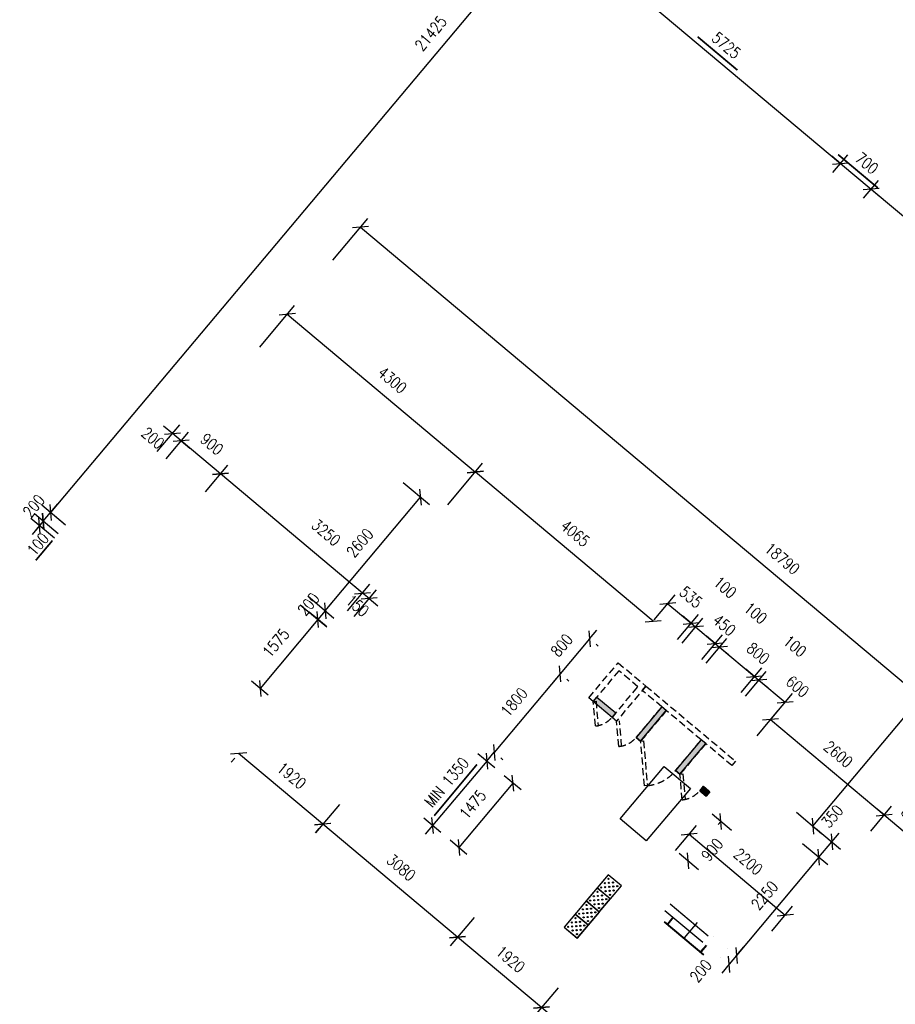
# Model space of a CAD drawing. Header units: millimetres. Extents: x 833220848 to 834439174, y 817676276 to 818025844.
# Tile 9 of 33: x 834220100 to 834235438, y 817794603 to 817811858. Entities that reach past the tile are written whole.
import ezdxf

# ---------------------------------------------------------------- set-up
doc = ezdxf.new("R2010")
doc.units = ezdxf.units.MM
doc.header["$LTSCALE"] = 1000
doc.header["$MEASUREMENT"] = 0
doc.linetypes.add('HIDDEN2', pattern=[0.1875, 0.125, -0.0625])
for name, color, linetype in [('3B52X_GBP_amendmentC', 150, 'Continuous'), ('_BD Amendment C Changes', 10, 'Continuous'), ('MGD064_C160', 160, 'Continuous'), ('MGD064_C175', 175, 'Continuous'), ('MGD440', 1, 'Continuous'), ('VPA050_Marks', 1, 'Continuous'), ('VPA064_C231', 231, 'HIDDEN2')]:
    doc.layers.add(name, color=color, linetype=linetype)
doc.layers.add('fill', color=1, linetype='Continuous', plot=False)
doc.layers.add('VPA031_Dimension 1F', color=6, linetype='Continuous', lineweight=13)
doc.styles.add('RLP-SIMPLEX', font='SIMPLEX.shx', dxfattribs={"width": 0.8})
doc.dimstyles.new('VP-SIMPLEX_D200', dxfattribs={"dimscale": 200, "dimtxt": 1, "dimasz": 1, "dimexe": 1, "dimexo": 1, "dimgap": 1, "dimtad": 1, "dimdec": 1, "dimdsep": 46, "dimtxsty": 'RLP-SIMPLEX', "dimblk": 'OBLIQUE', "dimcen": 1, "dimclrd": 1, "dimclre": 1, "dimclrt": 256, "dimadec": 1, "dimazin": 2, "dimtfac": 1, "dimtdec": 1, "dimtix": 1, "dimtmove": 2, "dimatfit": 1, "dimfxl": 0, "dimtolj": 1, "dimtzin": 0, "dimarcsym": 0})

# ---------------------------------------------------------------- blocks, each defined once
blk = doc.blocks.new('_Oblique')
at = {"color": 0, "linetype": 'ByBlock', "lineweight": -2}
blk.add_line((-0.5, -0.5), (0.5, 0.5), dxfattribs=at)
blk = doc.blocks.new('*D42')
at = {"layer": 'VPA031_Dimension 1F', "color": 1, "lineweight": -2}
for p, q in [((834220776, 817802847), (834220359, 817803196)), ((834220512, 817803067), (834220641, 817803221)), ((834220711, 817802770), (834220295, 817803119)), ((834220512, 817803067), (834220448, 817802991)), ((834220448, 817802991), (834220320, 817802838))]:
    blk.add_line(p, q, dxfattribs=at)
at = {"layer": 'VPA031_Dimension 1F', "color": 1, "lineweight": -2, "xscale": 200, "yscale": 200, "zscale": 200}
for p, rotation in [((834220512, 817803067), 229.9999999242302), ((834220448, 817802991), 49.99999992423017)]:
    blk.add_blockref('_Oblique', p, dxfattribs=dict(at, rotation=rotation))
at = {"layer": 'VPA031_Dimension 1F', "color": 6, "insert": (834220419, 817802665), "char_height": 200, "attachment_point": 5, "rotation": 50, "style": 'RLP-SIMPLEX'}
blk.add_mtext('\\A1;100', dxfattribs=at)
blk = doc.blocks.new('*D55')
at = {"layer": 'VPA031_Dimension 1F', "color": 1, "lineweight": -2}
for p, q in [((834223354, 817803586), (834223746, 817804053)), ((834226107, 817801810), (834223617, 817803900)), ((834225843, 817801496), (834226235, 817801963))]:
    blk.add_line(p, q, dxfattribs=at)
at = {"layer": 'VPA031_Dimension 1F', "color": 1, "lineweight": -2, "xscale": 200, "yscale": 200, "zscale": 200}
for p, rotation in [((834223617, 817803900), 139.9846962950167), ((834226107, 817801810), 319.9846962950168)]:
    blk.add_blockref('_Oblique', p, dxfattribs=dict(at, rotation=rotation))
at = {"layer": 'VPA031_Dimension 1F', "color": 6, "insert": (834225468, 817802870), "char_height": 200, "attachment_point": 5, "rotation": 319.9847, "style": 'RLP-SIMPLEX'}
blk.add_mtext('\\A1;3250', dxfattribs=at)
blk = doc.blocks.new('*D56')
at = {"layer": 'VPA031_Dimension 1F', "color": 1, "lineweight": -2}
for p, q in [((834222665, 817804164), (834223057, 817804631)), ((834223617, 817803900), (834222928, 817804478)), ((834223354, 817803586), (834223746, 817804053))]:
    blk.add_line(p, q, dxfattribs=at)
at = {"layer": 'VPA031_Dimension 1F', "color": 1, "lineweight": -2, "xscale": 200, "yscale": 200, "zscale": 200}
for p, rotation in [((834222928, 817804478), 139.9999998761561), ((834223617, 817803900), 319.9999998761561)]:
    blk.add_blockref('_Oblique', p, dxfattribs=dict(at, rotation=rotation))
at = {"layer": 'VPA031_Dimension 1F', "color": 6, "insert": (834223466, 817804419), "char_height": 200, "attachment_point": 5, "rotation": 320, "style": 'RLP-SIMPLEX'}
blk.add_mtext('\\A1;900', dxfattribs=at)
blk = doc.blocks.new('*D57')
at = {"layer": 'VPA031_Dimension 1F', "color": 1, "lineweight": -2}
for p, q in [((834222511, 817804293), (834222903, 817804760)), ((834222775, 817804607), (834222622, 817804735)), ((834222665, 817804164), (834223057, 817804631)), ((834222928, 817804478), (834222775, 817804607)), ((834222928, 817804478), (834223081, 817804350))]:
    blk.add_line(p, q, dxfattribs=at)
at = {"layer": 'VPA031_Dimension 1F', "color": 1, "lineweight": -2, "xscale": 200, "yscale": 200, "zscale": 200}
for p, rotation in [((834222775, 817804607), 319.9999996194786), ((834222928, 817804478), 139.9999996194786)]:
    blk.add_blockref('_Oblique', p, dxfattribs=dict(at, rotation=rotation))
at = {"layer": 'VPA031_Dimension 1F', "color": 6, "insert": (834222434, 817804526), "char_height": 200, "attachment_point": 5, "rotation": 320, "style": 'RLP-SIMPLEX'}
blk.add_mtext('\\A1;200', dxfattribs=at)
blk = doc.blocks.new('*D58')
at = {"layer": 'VPA031_Dimension 1F', "color": 1, "lineweight": -2}
for p, q in [((834232047, 817800644), (834232413, 817801080)), ((834232124, 817800580), (834232489, 817801016)), ((834232284, 817800927), (834232131, 817801055)), ((834232284, 817800927), (834232361, 817800862)), ((834232361, 817800862), (834232514, 817800734))]:
    blk.add_line(p, q, dxfattribs=at)
at = {"layer": 'VPA031_Dimension 1F', "color": 1, "lineweight": -2, "xscale": 200, "yscale": 200, "zscale": 200}
for p, rotation in [((834232284, 817800927), 319.9999991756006), ((834232361, 817800862), 139.9999991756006)]:
    blk.add_blockref('_Oblique', p, dxfattribs=dict(at, rotation=rotation))
at = {"layer": 'VPA031_Dimension 1F', "color": 6, "insert": (834232992, 817801459), "char_height": 200, "attachment_point": 5, "rotation": 320, "style": 'RLP-SIMPLEX'}
blk.add_mtext('\\A1;100', dxfattribs=at)
blk = doc.blocks.new('*D59')
at = {"layer": 'VPA031_Dimension 1F', "color": 1, "lineweight": -2}
for p, q in [((834232124, 817800580), (834232489, 817801016)), ((834232361, 817800862), (834232973, 817800348)), ((834232736, 817800066), (834233102, 817800501))]:
    blk.add_line(p, q, dxfattribs=at)
at = {"layer": 'VPA031_Dimension 1F', "color": 1, "lineweight": -2, "xscale": 200, "yscale": 200, "zscale": 200}
for p, rotation in [((834232361, 817800862), 140.0000001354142), ((834232973, 817800348), 320.0000001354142)]:
    blk.add_blockref('_Oblique', p, dxfattribs=dict(at, rotation=rotation))
at = {"layer": 'VPA031_Dimension 1F', "color": 6, "insert": (834233036, 817800753), "char_height": 200, "attachment_point": 5, "rotation": 320, "style": 'RLP-SIMPLEX'}
blk.add_mtext('\\A1;800', dxfattribs=at)
blk = doc.blocks.new('*D60')
at = {"layer": 'VPA031_Dimension 1F', "color": 1, "lineweight": -2}
for p, q in [((834233016, 817799309), (834233381, 817799745)), ((834233253, 817799592), (834235244, 817797921)), ((834235007, 817797638), (834235373, 817798074))]:
    blk.add_line(p, q, dxfattribs=at)
at = {"layer": 'VPA031_Dimension 1F', "color": 1, "lineweight": -2, "xscale": 200, "yscale": 200, "zscale": 200}
for p, rotation in [((834233253, 817799592), 139.9999999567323), ((834235244, 817797921), 319.9999999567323)]:
    blk.add_blockref('_Oblique', p, dxfattribs=dict(at, rotation=rotation))
at = {"layer": 'VPA031_Dimension 1F', "color": 6, "insert": (834234441, 817798986), "char_height": 200, "attachment_point": 5, "rotation": 320, "style": 'RLP-SIMPLEX'}
blk.add_mtext('\\A1;2600', dxfattribs=at)
blk = doc.blocks.new('*D61')
at = {"layer": 'VPA031_Dimension 1F', "color": 1, "lineweight": -2}
for p, q in [((834244667, 817811029), (834245108, 817810659)), ((834233995, 817797726), (834244955, 817810787)), ((834233708, 817797968), (834234148, 817797598))]:
    blk.add_line(p, q, dxfattribs=at)
at = {"layer": 'VPA031_Dimension 1F', "color": 1, "lineweight": -2, "xscale": 200, "yscale": 200, "zscale": 200}
for p, rotation in [((834244955, 817810787), 49.99999990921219), ((834233995, 817797726), 229.9999999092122)]:
    blk.add_blockref('_Oblique', p, dxfattribs=dict(at, rotation=rotation))
at = {"layer": 'VPA031_Dimension 1F', "color": 6, "insert": (834239245, 817804450), "char_height": 200, "attachment_point": 5, "rotation": 50, "style": 'RLP-SIMPLEX'}
blk.add_mtext('\\A1;17050', dxfattribs=at)
blk = doc.blocks.new('*D115')
at = {"layer": 'VPA031_Dimension 1F', "color": 1, "lineweight": -2}
for p, q in [((834225843, 817801496), (834226235, 817801963)), ((834226106, 817801810), (834225953, 817801939)), ((834225958, 817801400), (834226350, 817801867)), ((834226221, 817801714), (834226106, 817801810)), ((834226221, 817801714), (834226375, 817801585))]:
    blk.add_line(p, q, dxfattribs=at)
at = {"layer": 'VPA031_Dimension 1F', "color": 1, "lineweight": -2, "xscale": 200, "yscale": 200, "zscale": 200}
for p, rotation in [((834226106, 817801810), 319.9932232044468), ((834226221, 817801714), 139.9932232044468)]:
    blk.add_blockref('_Oblique', p, dxfattribs=dict(at, rotation=rotation))
at = {"layer": 'VPA031_Dimension 1F', "color": 6, "insert": (834226018, 817801588), "char_height": 200, "attachment_point": 5, "rotation": 319.9932, "style": 'RLP-SIMPLEX'}
blk.add_mtext('\\A1;150', dxfattribs=at)
blk = doc.blocks.new('*D116')
at = {"layer": 'VPA031_Dimension 1F', "color": 1, "lineweight": -2}
for p, q in [((834225701, 817798106), (834225282, 817797607)), ((834227770, 817795780), (834225410, 817797760)), ((834228060, 817796127), (834227641, 817795627))]:
    blk.add_line(p, q, dxfattribs=at)
at = {"layer": 'VPA031_Dimension 1F', "color": 1, "lineweight": -2, "xscale": 200, "yscale": 200, "zscale": 200}
for p, rotation in [((834225410, 817797760), 139.9999999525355), ((834227770, 817795780), 319.9999999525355)]:
    blk.add_blockref('_Oblique', p, dxfattribs=dict(at, rotation=rotation))
at = {"layer": 'VPA031_Dimension 1F', "color": 6, "insert": (834226783, 817797000), "char_height": 200, "attachment_point": 5, "rotation": 320, "style": 'RLP-SIMPLEX'}
blk.add_mtext('\\A1;3080', dxfattribs=at)
blk = doc.blocks.new('*D118')
at = {"layer": 'VPA031_Dimension 1F', "color": 1, "lineweight": -2}
for p, q in [((834235007, 817797638), (834235373, 817798074)), ((834235244, 817797921), (834235091, 817798049)), ((834235244, 817797921), (834235857, 817797406)), ((834235620, 817797124), (834235986, 817797560)), ((834235857, 817797406), (834236010, 817797278))]:
    blk.add_line(p, q, dxfattribs=at)
at = {"layer": 'VPA031_Dimension 1F', "color": 1, "lineweight": -2, "xscale": 200, "yscale": 200, "zscale": 200}
for p, rotation in [((834235244, 817797921), 320.0000000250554), ((834235857, 817797406), 140.0000000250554)]:
    blk.add_blockref('_Oblique', p, dxfattribs=dict(at, rotation=rotation))
at = {"layer": 'VPA031_Dimension 1F', "color": 6, "insert": (834235744, 817797893), "char_height": 200, "attachment_point": 5, "rotation": 320, "style": 'RLP-SIMPLEX'}
blk.add_mtext('\\A1;800', dxfattribs=at)
blk = doc.blocks.new('*D119')
at = {"layer": 'VPA031_Dimension 1F', "color": 1, "lineweight": -2}
for p, q in [((834234039, 817797690), (834234479, 817797320)), ((834234326, 817797449), (834234455, 817797602)), ((834233814, 817797422), (834234254, 817797052)), ((834234101, 817797181), (834234326, 817797449)), ((834234101, 817797181), (834233973, 817797027))]:
    blk.add_line(p, q, dxfattribs=at)
at = {"layer": 'VPA031_Dimension 1F', "color": 1, "lineweight": -2, "xscale": 200, "yscale": 200, "zscale": 200}
for p, rotation in [((834234326, 817797449), 229.9999998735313), ((834234101, 817797181), 49.99999987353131)]:
    blk.add_blockref('_Oblique', p, dxfattribs=dict(at, rotation=rotation))
at = {"layer": 'VPA031_Dimension 1F', "color": 6, "insert": (834234334, 817797897), "char_height": 200, "attachment_point": 5, "rotation": 50, "style": 'RLP-SIMPLEX'}
blk.add_mtext('\\A1;350', dxfattribs=at)
blk = doc.blocks.new('*D120')
at = {"layer": 'VPA031_Dimension 1F', "color": 1, "lineweight": -2}
for p, q in [((834228060, 817796127), (834227641, 817795627)), ((834229240, 817794546), (834227770, 817795780)), ((834229531, 817794892), (834229112, 817794393))]:
    blk.add_line(p, q, dxfattribs=at)
at = {"layer": 'VPA031_Dimension 1F', "color": 1, "lineweight": -2, "xscale": 200, "yscale": 200, "zscale": 200}
for p, rotation in [((834227770, 817795780), 139.999999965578), ((834229240, 817794546), 319.999999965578)]:
    blk.add_blockref('_Oblique', p, dxfattribs=dict(at, rotation=rotation))
at = {"layer": 'VPA031_Dimension 1F', "color": 6, "insert": (834228698, 817795393), "char_height": 200, "attachment_point": 5, "rotation": 320, "style": 'RLP-SIMPLEX'}
blk.add_mtext('\\A1;1920', dxfattribs=at)
blk = doc.blocks.new('*D121')
at = {"layer": 'VPA031_Dimension 1F', "color": 1, "lineweight": -2}
for p, q in [((834229531, 817794892), (834229112, 817794393)), ((834231600, 817792566), (834229240, 817794546)), ((834231891, 817792913), (834231471, 817792413))]:
    blk.add_line(p, q, dxfattribs=at)
at = {"layer": 'VPA031_Dimension 1F', "color": 1, "lineweight": -2, "xscale": 200, "yscale": 200, "zscale": 200}
for p, rotation in [((834229240, 817794546), 139.999999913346), ((834231600, 817792566), 319.9999999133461)]:
    blk.add_blockref('_Oblique', p, dxfattribs=dict(at, rotation=rotation))
at = {"layer": 'VPA031_Dimension 1F', "color": 6, "insert": (834230613, 817793786), "char_height": 200, "attachment_point": 5, "rotation": 320, "style": 'RLP-SIMPLEX'}
blk.add_mtext('\\A1;3080', dxfattribs=at)
blk = doc.blocks.new('*D147')
at = {"layer": 'VPA031_Dimension 1F', "color": 1, "lineweight": -2, "ltscale": 500}
for p, q in [((834224305, 817806119), (834224916, 817806848)), ((834224788, 817806695), (834228082, 817803931)), ((834227599, 817803355), (834228210, 817804084))]:
    blk.add_line(p, q, dxfattribs=at)
at = {"layer": 'VPA031_Dimension 1F', "color": 1, "lineweight": -2, "ltscale": 500, "xscale": 200, "yscale": 200, "zscale": 200}
for p, rotation in [((834224788, 817806695), 139.9999999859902), ((834228082, 817803931), 319.9999999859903)]:
    blk.add_blockref('_Oblique', p, dxfattribs=dict(at, rotation=rotation))
at = {"layer": 'VPA031_Dimension 1F', "ltscale": 500, "insert": (834226628, 817805542), "char_height": 200, "attachment_point": 5, "rotation": 320, "style": 'RLP-SIMPLEX'}
blk.add_mtext('\\A1;4300', dxfattribs=at)
blk = doc.blocks.new('*D148')
at = {"layer": 'VPA031_Dimension 1F', "color": 1, "lineweight": -2, "ltscale": 500}
for p, q in [((834231196, 817801318), (834228082, 817803931)), ((834231324, 817801471), (834231324, 817801471))]:
    blk.add_line(p, q, dxfattribs=at)
at = {"layer": 'VPA031_Dimension 1F', "color": 1, "lineweight": -2, "ltscale": 500, "xscale": 200, "yscale": 200, "zscale": 200}
for p, rotation in [((834228082, 817803931), 139.9999999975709), ((834231196, 817801318), 319.9999999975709)]:
    blk.add_blockref('_Oblique', p, dxfattribs=dict(at, rotation=rotation))
at = {"layer": 'VPA031_Dimension 1F', "ltscale": 500, "insert": (834229832, 817802854), "char_height": 200, "attachment_point": 5, "rotation": 320, "style": 'RLP-SIMPLEX'}
blk.add_mtext('\\A1;4065', dxfattribs=at)
blk = doc.blocks.new('*D149')
at = {"layer": 'VPA031_Dimension 1F', "color": 1, "lineweight": -2, "ltscale": 500}
for p, q in [((834229569, 817800396), (834228412, 817799017)), ((834229684, 817800300), (834229722, 817800267)), ((834228527, 817798921), (834228565, 817798889))]:
    blk.add_line(p, q, dxfattribs=at)
at = {"layer": 'VPA031_Dimension 1F', "color": 1, "lineweight": -2, "ltscale": 500, "xscale": 200, "yscale": 200, "zscale": 200}
for p, rotation in [((834229569, 817800396), 49.99999996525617), ((834228412, 817799017), 229.9999999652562)]:
    blk.add_blockref('_Oblique', p, dxfattribs=dict(at, rotation=rotation))
at = {"layer": 'VPA031_Dimension 1F', "ltscale": 500, "insert": (834228761, 817799899), "char_height": 200, "attachment_point": 5, "rotation": 50, "style": 'RLP-SIMPLEX'}
blk.add_mtext('\\A1;1800', dxfattribs=at)
blk = doc.blocks.new('*D150')
at = {"layer": 'VPA031_Dimension 1F', "color": 1, "lineweight": -2, "ltscale": 500}
for p, q in [((834234101, 817797181), (834232655, 817795457)), ((834233948, 817797309), (834233948, 817797309)), ((834232502, 817795585), (834232502, 817795585))]:
    blk.add_line(p, q, dxfattribs=at)
at = {"layer": 'VPA031_Dimension 1F', "color": 1, "lineweight": -2, "ltscale": 500, "xscale": 200, "yscale": 200, "zscale": 200}
for p, rotation in [((834234101, 817797181), 50.00000000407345), ((834232655, 817795457), 230.0000000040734)]:
    blk.add_blockref('_Oblique', p, dxfattribs=dict(at, rotation=rotation))
at = {"layer": 'VPA031_Dimension 1F', "ltscale": 500, "insert": (834233148, 817796512), "char_height": 200, "attachment_point": 5, "rotation": 50, "style": 'RLP-SIMPLEX'}
blk.add_mtext('\\A1;2250', dxfattribs=at)
blk = doc.blocks.new('*D151')
at = {"layer": 'VPA031_Dimension 1F', "color": 1, "lineweight": -2, "ltscale": 500}
for p, q in [((834232655, 817795457), (834232783, 817795610)), ((834232373, 817795432), (834232373, 817795432)), ((834232502, 817795585), (834232502, 817795585)), ((834232655, 817795457), (834232526, 817795304)), ((834232526, 817795304), (834232398, 817795150))]:
    blk.add_line(p, q, dxfattribs=at)
at = {"layer": 'VPA031_Dimension 1F', "color": 1, "lineweight": -2, "ltscale": 500, "xscale": 200, "yscale": 200, "zscale": 200}
for p, rotation in [((834232655, 817795457), 230.0000000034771), ((834232526, 817795304), 50.00000000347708)]:
    blk.add_blockref('_Oblique', p, dxfattribs=dict(at, rotation=rotation))
at = {"layer": 'VPA031_Dimension 1F', "ltscale": 500, "insert": (834232031, 817795189), "char_height": 200, "attachment_point": 5, "rotation": 50, "style": 'RLP-SIMPLEX'}
blk.add_mtext('\\A1;200', dxfattribs=at)
blk = doc.blocks.new('*D152')
at = {"layer": 'VPA031_Dimension 1F', "color": 1, "lineweight": -2}
for p, q in [((834232569, 817797651), (834232229, 817797936)), ((834232382, 817797807), (834232336, 817797753)), ((834231990, 817796961), (834231650, 817797246)), ((834231804, 817797118), (834231815, 817797131))]:
    blk.add_line(p, q, dxfattribs=at)
at = {"layer": 'VPA031_Dimension 1F', "color": 1, "lineweight": -2, "xscale": 200, "yscale": 200, "zscale": 200}
for p, rotation in [((834232382, 817797807), 49.99999997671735), ((834231804, 817797118), 229.9999999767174)]:
    blk.add_blockref('_Oblique', p, dxfattribs=dict(at, rotation=rotation))
at = {"layer": 'VPA031_Dimension 1F', "color": 6, "insert": (834232229, 817797313), "char_height": 200, "attachment_point": 5, "rotation": 50, "style": 'RLP-SIMPLEX'}
blk.add_mtext('\\A1;900', dxfattribs=at)
blk = doc.blocks.new('*D153')
at = {"layer": 'VPA031_Dimension 1F', "color": 1, "lineweight": -2, "ltscale": 500}
for p, q in [((834220641, 817803221), (834220770, 817803374)), ((834220776, 817802847), (834220359, 817803196)), ((834220904, 817803000), (834220488, 817803349)), ((834220512, 817803067), (834220641, 817803221)), ((834220512, 817803067), (834220384, 817802914))]:
    blk.add_line(p, q, dxfattribs=at)
at = {"layer": 'VPA031_Dimension 1F', "color": 1, "lineweight": -2, "ltscale": 500, "xscale": 200, "yscale": 200, "zscale": 200}
for p, rotation in [((834220641, 817803221), 229.9999999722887), ((834220512, 817803067), 49.99999997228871)]:
    blk.add_blockref('_Oblique', p, dxfattribs=dict(at, rotation=rotation))
at = {"layer": 'VPA031_Dimension 1F', "ltscale": 500, "insert": (834220347, 817803337), "char_height": 200, "attachment_point": 5, "rotation": 50, "style": 'RLP-SIMPLEX'}
blk.add_mtext('\\A1;200', dxfattribs=at)
blk = doc.blocks.new('*D154')
at = {"layer": 'VPA031_Dimension 1F', "color": 1, "lineweight": -2, "ltscale": 500}
for p, q in [((834234676, 817819412), (834234265, 817819757)), ((834234418, 817819629), (834220641, 817803221)), ((834220899, 817803004), (834220488, 817803349))]:
    blk.add_line(p, q, dxfattribs=at)
at = {"layer": 'VPA031_Dimension 1F', "color": 1, "lineweight": -2, "ltscale": 500, "xscale": 200, "yscale": 200, "zscale": 200}
for p, rotation in [((834234418, 817819629), 49.98083325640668), ((834220641, 817803221), 229.9808332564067)]:
    blk.add_blockref('_Oblique', p, dxfattribs=dict(at, rotation=rotation))
at = {"layer": 'VPA031_Dimension 1F', "ltscale": 500, "insert": (834227300, 817811618), "char_height": 200, "attachment_point": 5, "rotation": 49.9808, "style": 'RLP-SIMPLEX'}
blk.add_mtext('\\A1;21425', dxfattribs=at)
blk = doc.blocks.new('*D191')
at = {"layer": 'VPA031_Dimension 1F', "color": 1, "lineweight": -2}
for p, q in [((834231589, 817797299), (834231955, 817797735)), ((834231826, 817797582), (834233512, 817796168)), ((834233274, 817795885), (834233640, 817796321))]:
    blk.add_line(p, q, dxfattribs=at)
at = {"layer": 'VPA031_Dimension 1F', "color": 1, "lineweight": -2, "xscale": 200, "yscale": 200, "zscale": 200}
for p, rotation in [((834231826, 817797582), 139.9999999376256), ((834233512, 817796168), 319.9999999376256)]:
    blk.add_blockref('_Oblique', p, dxfattribs=dict(at, rotation=rotation))
at = {"layer": 'VPA031_Dimension 1F', "color": 6, "insert": (834232862, 817797105), "char_height": 200, "attachment_point": 5, "rotation": 320, "style": 'RLP-SIMPLEX'}
blk.add_mtext('\\A1;2200', dxfattribs=at)
blk = doc.blocks.new('*D192')
at = {"layer": 'VPA031_Dimension 1F', "color": 1, "lineweight": -2, "ltscale": 500}
for p, q in [((834230083, 817801009), (834230212, 817801162)), ((834230083, 817801009), (834229569, 817800396)), ((834230198, 817800912), (834230236, 817800880)), ((834229569, 817800396), (834229440, 817800243)), ((834229684, 817800300), (834229722, 817800267))]:
    blk.add_line(p, q, dxfattribs=at)
at = {"layer": 'VPA031_Dimension 1F', "color": 1, "lineweight": -2, "ltscale": 500, "xscale": 200, "yscale": 200, "zscale": 200}
for p, rotation in [((834230083, 817801009), 229.9999999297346), ((834229569, 817800396), 49.99999992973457)]:
    blk.add_blockref('_Oblique', p, dxfattribs=dict(at, rotation=rotation))
at = {"layer": 'VPA031_Dimension 1F', "ltscale": 500, "insert": (834229596, 817800895), "char_height": 200, "attachment_point": 5, "rotation": 50, "style": 'RLP-SIMPLEX'}
blk.add_mtext('\\A1;800', dxfattribs=at)
blk = doc.blocks.new('*D193')
at = {"layer": 'VPA031_Dimension 1F', "color": 1, "lineweight": -2, "ltscale": 500}
for p, q in [((834225586, 817807646), (834226198, 817808375)), ((834226069, 817808222), (834240463, 817796144)), ((834239980, 817795568), (834240592, 817796297))]:
    blk.add_line(p, q, dxfattribs=at)
at = {"layer": 'VPA031_Dimension 1F', "color": 1, "lineweight": -2, "ltscale": 500, "xscale": 200, "yscale": 200, "zscale": 200}
for p, rotation in [((834226069, 817808222), 139.9999999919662), ((834240463, 817796144), 319.9999999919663)]:
    blk.add_blockref('_Oblique', p, dxfattribs=dict(at, rotation=rotation))
at = {"layer": 'VPA031_Dimension 1F', "ltscale": 500, "insert": (834233459, 817802413), "char_height": 200, "attachment_point": 5, "rotation": 320, "style": 'RLP-SIMPLEX'}
blk.add_mtext('\\A1;18790', dxfattribs=at)
blk = doc.blocks.new('*D224')
at = {"layer": 'VPA031_Dimension 1F', "color": 1, "lineweight": -2}
for p, q in [((834234882, 817808729), (834235144, 817809041)), ((834235016, 817808888), (834238808, 817805706)), ((834238674, 817805547), (834238936, 817805860))]:
    blk.add_line(p, q, dxfattribs=at)
at = {"layer": 'VPA031_Dimension 1F', "color": 1, "lineweight": -2, "xscale": 200, "yscale": 200, "zscale": 200}
for p, rotation in [((834235016, 817808888), 139.9999590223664), ((834238808, 817805706), 319.9999590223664)]:
    blk.add_blockref('_Oblique', p, dxfattribs=dict(at, rotation=rotation))
at = {"layer": 'VPA031_Dimension 1F', "color": 6, "insert": (834237104, 817807527), "char_height": 200, "attachment_point": 5, "rotation": 320, "style": 'RLP-SIMPLEX'}
blk.add_mtext('\\A1;4950', dxfattribs=at)
blk = doc.blocks.new('*D225')
at = {"layer": 'VPA031_Dimension 1F', "color": 1, "lineweight": -2}
for p, q in [((834234479, 817809338), (834234326, 817809467)), ((834234345, 817809179), (834234608, 817809491)), ((834234479, 817809338), (834235016, 817808888)), ((834234882, 817808729), (834235144, 817809041)), ((834235016, 817808888), (834235169, 817808760))]:
    blk.add_line(p, q, dxfattribs=at)
at = {"layer": 'VPA031_Dimension 1F', "color": 1, "lineweight": -2, "xscale": 200, "yscale": 200, "zscale": 200}
for p, rotation in [((834234479, 817809338), 320.000289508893), ((834235016, 817808888), 140.000289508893)]:
    blk.add_blockref('_Oblique', p, dxfattribs=dict(at, rotation=rotation))
at = {"layer": 'VPA031_Dimension 1F', "color": 6, "insert": (834234940, 817809343), "char_height": 200, "attachment_point": 5, "rotation": 320.0003, "style": 'RLP-SIMPLEX'}
blk.add_mtext('\\A1;700', dxfattribs=at)
blk = doc.blocks.new('*D226')
at = {"layer": 'VPA031_Dimension 1F', "color": 1, "lineweight": -2}
for p, q in [((834229960, 817812859), (834230222, 817813171)), ((834230094, 817813018), (834234479, 817809338)), ((834234345, 817809179), (834234608, 817809491))]:
    blk.add_line(p, q, dxfattribs=at)
at = {"layer": 'VPA031_Dimension 1F', "color": 1, "lineweight": -2, "xscale": 200, "yscale": 200, "zscale": 200}
for p, rotation in [((834230094, 817813018), 139.9999644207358), ((834234479, 817809338), 319.9999644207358)]:
    blk.add_blockref('_Oblique', p, dxfattribs=dict(at, rotation=rotation))
at = {"layer": 'VPA031_Dimension 1F', "color": 6, "insert": (834232479, 817811408), "char_height": 200, "attachment_point": 5, "rotation": 320, "style": 'RLP-SIMPLEX'}
blk.add_mtext('\\A1;5725', dxfattribs=at)
blk = doc.blocks.new('*D240')
at = {"layer": 'VPA031_Dimension 1F', "color": 1, "lineweight": -2}
for p, q in [((834228883, 817798361), (834228588, 817798608)), ((834228741, 817798480), (834227793, 817797350)), ((834227935, 817797231), (834227640, 817797478))]:
    blk.add_line(p, q, dxfattribs=at)
at = {"layer": 'VPA031_Dimension 1F', "color": 1, "lineweight": -2, "xscale": 200, "yscale": 200, "zscale": 200}
for p, rotation in [((834228741, 817798480), 50.01578242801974), ((834227793, 817797350), 230.0157824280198)]:
    blk.add_blockref('_Oblique', p, dxfattribs=dict(at, rotation=rotation))
at = {"layer": 'VPA031_Dimension 1F', "color": 6, "insert": (834228037, 817798107), "char_height": 200, "attachment_point": 5, "rotation": 50.0158, "style": 'RLP-SIMPLEX'}
blk.add_mtext('\\A1;1475', dxfattribs=at)
blk = doc.blocks.new('*D260')
at = {"layer": 'VPA031_Dimension 1F', "color": 1, "lineweight": -2}
for p, q in [((834231702, 817800934), (834232068, 817801369)), ((834231939, 817801216), (834232284, 817800927)), ((834232047, 817800644), (834232413, 817801080))]:
    blk.add_line(p, q, dxfattribs=at)
at = {"layer": 'VPA031_Dimension 1F', "color": 1, "lineweight": -2, "xscale": 200, "yscale": 200, "zscale": 200}
for p, rotation in [((834231939, 817801216), 140.0000001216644), ((834232284, 817800927), 320.0000001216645)]:
    blk.add_blockref('_Oblique', p, dxfattribs=dict(at, rotation=rotation))
at = {"layer": 'VPA031_Dimension 1F', "color": 6, "insert": (834232443, 817801250), "char_height": 200, "attachment_point": 5, "rotation": 320, "style": 'RLP-SIMPLEX'}
blk.add_mtext('\\A1;450', dxfattribs=at)
blk = doc.blocks.new('*D261')
at = {"layer": 'VPA031_Dimension 1F', "color": 1, "lineweight": -2}
for p, q in [((834231626, 817800998), (834231991, 817801433)), ((834231702, 817800934), (834232068, 817801369)), ((834231863, 817801280), (834231709, 817801409)), ((834231863, 817801280), (834231939, 817801216)), ((834231939, 817801216), (834232093, 817801087))]:
    blk.add_line(p, q, dxfattribs=at)
at = {"layer": 'VPA031_Dimension 1F', "color": 1, "lineweight": -2, "xscale": 200, "yscale": 200, "zscale": 200}
for p, rotation in [((834231863, 817801280), 319.9999991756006), ((834231939, 817801216), 139.9999991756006)]:
    blk.add_blockref('_Oblique', p, dxfattribs=dict(at, rotation=rotation))
at = {"layer": 'VPA031_Dimension 1F', "color": 6, "insert": (834232456, 817801909), "char_height": 200, "attachment_point": 5, "rotation": 320, "style": 'RLP-SIMPLEX'}
blk.add_mtext('\\A1;100', dxfattribs=at)
blk = doc.blocks.new('*D262')
at = {"layer": 'VPA031_Dimension 1F', "color": 1, "lineweight": -2}
for p, q in [((834231216, 817801342), (834231581, 817801777)), ((834231453, 817801624), (834231863, 817801280)), ((834231626, 817800998), (834231991, 817801433))]:
    blk.add_line(p, q, dxfattribs=at)
at = {"layer": 'VPA031_Dimension 1F', "color": 1, "lineweight": -2, "xscale": 200, "yscale": 200, "zscale": 200}
for p, rotation in [((834231453, 817801624), 139.9999999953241), ((834231863, 817801280), 319.9999999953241)]:
    blk.add_blockref('_Oblique', p, dxfattribs=dict(at, rotation=rotation))
at = {"layer": 'VPA031_Dimension 1F', "color": 6, "insert": (834231860, 817801740), "char_height": 200, "attachment_point": 5, "rotation": 320, "style": 'RLP-SIMPLEX'}
blk.add_mtext('\\A1;535', dxfattribs=at)
blk = doc.blocks.new('*D279')
at = {"layer": 'VPA031_Dimension 1F', "color": 1, "lineweight": -2}
for p, q in [((834232813, 817800001), (834233179, 817800437)), ((834233050, 817800284), (834233510, 817799898)), ((834233273, 817799616), (834233638, 817800051))]:
    blk.add_line(p, q, dxfattribs=at)
at = {"layer": 'VPA031_Dimension 1F', "color": 1, "lineweight": -2, "xscale": 200, "yscale": 200, "zscale": 200}
for p, rotation in [((834233050, 817800284), 139.9999996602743), ((834233510, 817799898), 319.9999996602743)]:
    blk.add_blockref('_Oblique', p, dxfattribs=dict(at, rotation=rotation))
at = {"layer": 'VPA031_Dimension 1F', "color": 6, "insert": (834233725, 817800174), "char_height": 200, "attachment_point": 5, "rotation": 320, "style": 'RLP-SIMPLEX'}
blk.add_mtext('\\A1;600', dxfattribs=at)
blk = doc.blocks.new('*D280')
at = {"layer": 'VPA031_Dimension 1F', "color": 1, "lineweight": -2}
for p, q in [((834232736, 817800066), (834233102, 817800501)), ((834232813, 817800001), (834233179, 817800437)), ((834232973, 817800348), (834232820, 817800477)), ((834232973, 817800348), (834233050, 817800284)), ((834233050, 817800284), (834233203, 817800155))]:
    blk.add_line(p, q, dxfattribs=at)
at = {"layer": 'VPA031_Dimension 1F', "color": 1, "lineweight": -2, "xscale": 200, "yscale": 200, "zscale": 200}
for p, rotation in [((834232973, 817800348), 319.9999991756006), ((834233050, 817800284), 139.9999991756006)]:
    blk.add_blockref('_Oblique', p, dxfattribs=dict(at, rotation=rotation))
at = {"layer": 'VPA031_Dimension 1F', "color": 6, "insert": (834233681, 817800880), "char_height": 200, "attachment_point": 5, "rotation": 320, "style": 'RLP-SIMPLEX'}
blk.add_mtext('\\A1;100', dxfattribs=at)
blk = doc.blocks.new('*D282')
at = {"layer": 'VPA031_Dimension 1F', "color": 1, "lineweight": -2, "ltscale": 500}
for p, q in [((834223867, 817798916), (834223807, 817798844)), ((834225406, 817797763), (834223936, 817798997)), ((834225338, 817797682), (834225278, 817797610))]:
    blk.add_line(p, q, dxfattribs=at)
at = {"layer": 'VPA031_Dimension 1F', "color": 1, "lineweight": -2, "ltscale": 500, "xscale": 200, "yscale": 200, "zscale": 200}
for p, rotation in [((834223936, 817798997), 139.9999841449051), ((834225406, 817797763), 319.9999841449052)]:
    blk.add_blockref('_Oblique', p, dxfattribs=dict(at, rotation=rotation))
at = {"layer": 'VPA031_Dimension 1F', "ltscale": 500, "insert": (834224864, 817798610), "char_height": 200, "attachment_point": 5, "rotation": 320, "style": 'RLP-SIMPLEX'}
blk.add_mtext('\\A1;1920', dxfattribs=at)
blk = doc.blocks.new('TACT')
at = {"layer": 'MGD440', "color": 253}
blk.add_lwpolyline([(0, 300), (0, 0), (300, 0), (300, 300)], close=True, dxfattribs=at)
for centre in [(50, 250), (100, 200), (150, 250), (200, 200), (250, 250), (50, 150), (50, 50), (100, 100), (150, 150), (150, 50), (200, 100), (250, 150), (250, 50)]:
    blk.add_circle(centre, 10, dxfattribs=at)
blk = doc.blocks.new('A$C20686288')
at = {"layer": 'MGD440', "rotation": 49.99999993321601}
for p in [(808, 497), (615, 267), (423, 37), (230, -193)]:
    blk.add_blockref('TACT', p, dxfattribs=at)
blk = doc.blocks.new('*D296')
at = {"layer": 'VPA031_Dimension 1F', "color": 1, "lineweight": -2}
for p, q in [((834225466, 817801228), (834225171, 817801475)), ((834225324, 817801347), (834224312, 817800139)), ((834224454, 817800021), (834224159, 817800268))]:
    blk.add_line(p, q, dxfattribs=at)
at = {"layer": 'VPA031_Dimension 1F', "color": 1, "lineweight": -2, "xscale": 200, "yscale": 200, "zscale": 200}
for p, rotation in [((834225324, 817801347), 50.01477496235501), ((834224312, 817800139), 230.014774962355)]:
    blk.add_blockref('_Oblique', p, dxfattribs=dict(at, rotation=rotation))
at = {"layer": 'VPA031_Dimension 1F', "color": 6, "insert": (834224588, 817800936), "char_height": 200, "attachment_point": 5, "rotation": 50.0148, "style": 'RLP-SIMPLEX'}
blk.add_mtext('\\A1;1575', dxfattribs=at)
blk = doc.blocks.new('*D297')
at = {"layer": 'VPA031_Dimension 1F', "color": 1, "lineweight": -2, "ltscale": 500}
for p, q in [((834225145, 817801759), (834225606, 817801371)), ((834225453, 817801500), (834225582, 817801653)), ((834225016, 817801605), (834225478, 817801218)), ((834225453, 817801500), (834225324, 817801347)), ((834225324, 817801347), (834225196, 817801194))]:
    blk.add_line(p, q, dxfattribs=at)
at = {"layer": 'VPA031_Dimension 1F', "color": 1, "lineweight": -2, "ltscale": 500, "xscale": 200, "yscale": 200, "zscale": 200}
for p, rotation in [((834225453, 817801500), 229.9999999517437), ((834225324, 817801347), 49.99999995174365)]:
    blk.add_blockref('_Oblique', p, dxfattribs=dict(at, rotation=rotation))
at = {"layer": 'VPA031_Dimension 1F', "ltscale": 500, "insert": (834225159, 817801616), "char_height": 200, "attachment_point": 5, "rotation": 50, "style": 'RLP-SIMPLEX'}
blk.add_mtext('\\A1;200', dxfattribs=at)
blk = doc.blocks.new('*D298')
at = {"layer": 'VPA031_Dimension 1F', "color": 1, "lineweight": -2, "ltscale": 500}
for p, q in [((834226816, 817803750), (834227278, 817803363)), ((834225453, 817801500), (834227124, 817803492)), ((834225145, 817801759), (834225606, 817801371))]:
    blk.add_line(p, q, dxfattribs=at)
at = {"layer": 'VPA031_Dimension 1F', "color": 1, "lineweight": -2, "ltscale": 500, "xscale": 200, "yscale": 200, "zscale": 200}
for p, rotation in [((834227124, 817803492), 49.99999998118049), ((834225453, 817801500), 229.9999999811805)]:
    blk.add_blockref('_Oblique', p, dxfattribs=dict(at, rotation=rotation))
at = {"layer": 'VPA031_Dimension 1F', "ltscale": 500, "insert": (834226059, 817802689), "char_height": 200, "attachment_point": 5, "rotation": 50, "style": 'RLP-SIMPLEX'}
blk.add_mtext('\\A1;2600', dxfattribs=at)
blk = doc.blocks.new('*D303')
at = {"layer": 'VPA031_Dimension 1F', "color": 1, "lineweight": -2}
for p, q in [((834228423, 817798747), (834228128, 817798994)), ((834228281, 817798865), (834228410, 817799019)), ((834228281, 817798865), (834227334, 817797735)), ((834227475, 817797616), (834227180, 817797864)), ((834227334, 817797735), (834227205, 817797582))]:
    blk.add_line(p, q, dxfattribs=at)
at = {"layer": 'VPA031_Dimension 1F', "color": 1, "lineweight": -2, "xscale": 200, "yscale": 200, "zscale": 200}
for p, rotation in [((834228281, 817798865), 230.0157824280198), ((834227334, 817797735), 50.01578242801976)]:
    blk.add_blockref('_Oblique', p, dxfattribs=dict(at, rotation=rotation))
at = {"layer": 'VPA031_Dimension 1F', "color": 6, "insert": (834227578, 817798493), "char_height": 200, "attachment_point": 5, "rotation": 50.0158, "style": 'RLP-SIMPLEX'}
blk.add_mtext('\\A1;MIN 1350', dxfattribs=at)

msp = doc.modelspace()

# ---------------------------------------------------------------- hatches: boundary and pattern name
at = {"layer": 'MGD064_C160', "ltscale": 500}
h = msp.add_hatch(color=256, dxfattribs=at)
h.dxf.hatch_style = 1
h.paths.add_polyline_path([(834231350.85, 817799814.62), (834230898.75, 817799280.19), (834230976.92, 817799214.06), (834231427.45, 817799750.34), (834231350.85, 817799814.62)])
h = msp.add_hatch(color=256, dxfattribs=at)
h.dxf.hatch_style = 1
h.paths.add_polyline_path([(834232040.29, 817799236.11), (834231590.34, 817798699.88), (834231666.94, 817798635.6), (834232116.89, 817799171.83)])
h = msp.add_hatch(color=256, dxfattribs=at)
h.dxf.hatch_style = 1
h.paths.add_polyline_path([(834232190.85, 817798326.53), (834232075.94, 817798422.95), (834232011.66, 817798346.34), (834232126.57, 817798249.93), (834232190.85, 817798326.53)])
at = {"layer": 'MGD064_C175', "ltscale": 500}
h = msp.add_hatch(color=256, dxfattribs=at)
h.dxf.hatch_style = 1
h.paths.add_polyline_path([(834230479.49, 817799631.82), (834230543.77, 817799708.43), (834230210.44, 817799988.12), (834230146.26, 817799911.44)])

# ---------------------------------------------------------------- linework, layer by layer
at = {"layer": '3B52X_GBP_amendmentC', "color": 150, "linetype": 'HIDDEN2'}
for p, q in [((834230595.06, 817799122.18), (834230644.87, 817799126.54)), ((834231666.94, 817798635.6), (834231716.75, 817798639.96)), ((834231706.16, 817798187.31), (834231666.94, 817798635.6)), ((834231716.75, 817798639.96), (834231755.97, 817798191.67)), ((834231706.16, 817798187.31), (834231755.97, 817798191.67))]:
    msp.add_line(p, q, dxfattribs=at)
for points in [[(834231070.33, 817800180.38), (834230556.1, 817799567.54), (834230479.49, 817799631.82), (834230929.44, 817800168.05), (834230596.21, 817800447.67), (834230146.26, 817799911.44), (834230069.66, 817799975.71), (834230583.89, 817800588.55), (834231070.33, 817800180.38)], [(834231070.41, 817800180.48), (834232640.8, 817798862.76), (834232576.52, 817798786.16), (834232116.89, 817799171.83), (834231666.94, 817798635.6), (834231590.34, 817798699.88), (834232040.29, 817799236.11), (834231753.02, 817799477.15), (834231427.45, 817799750.34), (834230977.5, 817799214.11), (834230900.9, 817799278.39), (834231350.85, 817799814.62), (834231006.13, 817800103.87), (834231070.33, 817800180.38)], [(834230184, 817799481.06), (834230146.34, 817799911.53), (834230196.15, 817799915.89), (834230233.81, 817799485.42)], [(834230595.06, 817799122.18), (834230556.08, 817799567.72)], [(834230644.87, 817799126.54), (834230605.89, 817799572.08)], [(834230184, 817799481.06), (834230233.81, 817799485.42)]]:
    msp.add_lwpolyline(points, dxfattribs=at)
for points in [[(834231045.96, 817798431.62), (834230977.5, 817799214.11), (834231027.31, 817799218.47), (834231095.77, 817798435.98)], [(834232011.66, 817798346.34), (834232075.94, 817798422.95), (834232190.85, 817798326.53), (834232126.57, 817798249.93)]]:
    msp.add_lwpolyline(points, close=True, dxfattribs=at)
msp.add_lwpolyline([(834231590.34, 817798699.88, -0.20342229), (834231093.58, 817798435.78)], format="xyb", dxfattribs=at)
for centre, radius, end in [((834230146.34, 817799911.53), 432.12, 319.999931), ((834230556.27, 817799567.56), 447.07, 320.000003), ((834231666.94, 817798635.6), 450, 320.000003)]:
    msp.add_arc(centre, radius, 274.999997, end, dxfattribs=at)
at = {"layer": '_BD Amendment C Changes', "ltscale": 500, "const_width": 30}
for points in [[(834231975.4, 817811559.28), (834232672.37, 817810974.45)], [(834234436.31, 817809494.32), (834235133.28, 817808909.49)], [(834220382.44, 817802382.76), (834220674.5, 817802730.83)], [(834227361.02, 817797907.32), (834228110.25, 817798806.17)]]:
    msp.add_lwpolyline(points, dxfattribs=at)
at = {"layer": 'fill', "ltscale": 500}
for points in [[(834231350.85, 817799814.62), (834230898.75, 817799280.19), (834230976.92, 817799214.06), (834231427.45, 817799750.34), (834231350.85, 817799814.62)], [(834232190.85, 817798326.53), (834232075.94, 817798422.95), (834232011.66, 817798346.34), (834232126.57, 817798249.93), (834232190.85, 817798326.53)]]:
    msp.add_lwpolyline(points, close=True, dxfattribs=at)
for points in [[(834232040.29, 817799236.11), (834231590.34, 817798699.88), (834231666.94, 817798635.6), (834232116.89, 817799171.83), (834232040.29, 817799236.11)], [(834230409.94, 817796873.09), (834229638.59, 817795953.84), (834229868.41, 817795761), (834230643.58, 817796677.04), (834230409.94, 817796873.09)]]:
    msp.add_lwpolyline(points, dxfattribs=at)
at = {"layer": 'MGD064_C175', "ltscale": 500}
msp.add_lwpolyline([(834230210.54, 817799988.04), (834230543.77, 817799708.43), (834230479.49, 817799631.82), (834230146.26, 817799911.44), (834230210.44, 817799988.12)], dxfattribs=at)
at = {"layer": 'VPA050_Marks', "ltscale": 500}
for p, q in [((834231541.92, 817796129.69), (834231445.5, 817796014.78)), ((834231549.58, 817796123.26), (834231453.16, 817796008.35)), ((834231965.41, 817796035.42), (834231740.42, 817795767.3)), ((834232252.67, 817795794.37), (834232252.67, 817795794.38)), ((834232124.11, 817795641.17), (834232027.68, 817795526.25)), ((834232131.77, 817795634.74), (834232035.34, 817795519.82))]:
    msp.add_line(p, q, dxfattribs=at)
for points in [[(834231496.63, 817796363.51), (834232163.07, 817795804.27)], [(834231400.2, 817796248.6), (834232066.65, 817795689.36)], [(834231389.28, 817796048.9), (834232078.7, 817795470.38)], [(834231395.7, 817796056.56), (834232085.13, 817795478.04)]]:
    msp.add_lwpolyline(points, dxfattribs=at)
at = {"layer": 'VPA064_C231', "ltscale": 500}
msp.add_lwpolyline([(834230617.57, 817797851.73), (834231388.92, 817798770.98), (834231848.55, 817798385.31), (834231077.2, 817797466.06), (834230617.57, 817797851.73)], dxfattribs=at)

# ---------------------------------------------------------------- block references
at = {"layer": 'fill', "ltscale": 500}
msp.add_blockref('A$C20686288', (834229638.59, 817795953.84), dxfattribs=at)

# ---------------------------------------------------------------- dimensions: what is measured, and where the dimension line sits
at = {"layer": 'VPA031_Dimension 1F', "ltscale": 500}
for p1, p2, distance, picture, middle in [((834234829.12, 817819283.74), (834221051.9, 817802875.84), -536.33, '*D154', (834227300.02, 817811617.59)), ((834225457.35, 817807492.61), (834239851.33, 817795414.63), 951.77, '*D193', (834233458.96, 817802412.54)), ((834224176.01, 817805965.57), (834227470, 817803201.58), 951.77, '*D147', (834226627.63, 817805542.48)), ((834224991.48, 817801887.24), (834226662.73, 817803878.95), -602.54, '*D298', (834226058.87, 817802688.63)), ((834231195.76, 817801317.75), (834228081.78, 817803930.68), 0, '*D148', (834229831.61, 817802854.03)), ((834220928.84, 817802718.03), (834221057.39, 817802871.24), 543.5, '*D153', (834220346.96, 817803336.82)), ((834224991.48, 817801887.24), (834224862.93, 817801734.03), 602.54, '*D297', (834225158.96, 817801616.17)), ((834230044.89, 817801040.99), (834229530.66, 817800428.15), 50, '*D192', (834229596.27, 817800895.27)), ((834229530.66, 817800428.15), (834228373.64, 817799049.27), 50, '*D149', (834228760.64, 817799899.41)), ((834225466.81, 817797835.06), (834223996, 817799069.21), 93.95, '*D282', (834224863.85, 817798609.98)), ((834234101.12, 817797180.51), (834232654.85, 817795456.91), 0, '*D150', (834233148.17, 817796511.55))]:
    dim = msp.add_aligned_dim(p1=p1, p2=p2, distance=distance, dimstyle='VP-SIMPLEX_D200', dxfattribs=at)
    dim.commit()
    dim.dimension.update_dxf_attribs({"geometry": picture, "text_midpoint": middle})
at = {"layer": 'VPA031_Dimension 1F'}
for p1, p2, distance, override, picture, middle in [((834229831.34, 817812705.32), (834234216.94, 817809025.36), 408.38, {"dimclrt": 6}, '*D226', (834232479.48, 817811408)), ((834233554.51, 817798096.07), (834244514.04, 817811157.13), -575.15, {"dimclrt": 6}, '*D61', (834239245.05, 817804449.74)), ((834234216.94, 817809025.36), (834234753.17, 817808575.41), 408.38, {"dimclrt": 6}, '*D225', (834234940.39, 817809343.04)), ((834234753.17, 817808575.41), (834238545.09, 817805393.61), 408.38, {"dimclrt": 6}, '*D224', (834237104.47, 817807527.17)), ((834223225.44, 817803432.57), (834222536, 817804011.08), -609.76, {"dimclrt": 6}, '*D56', (834223465.5, 817804418.75)), ((834225619.33, 817801099.34), (834224606.92, 817799892.17), -384.82, {"dimrnd": 5, "dimclrt": 6}, '*D296', (834224588.41, 817800935.81)), ((834232887, 817799156.17), (834234878.72, 817797484.93), 568.75, {"dimclrt": 6}, '*D60', (834234441.28, 817798986.05)), ((834229035.93, 817798232.42), (834228088.15, 817797102.27), -384.85, {"dimrnd": 5, "dimclrt": 6}, '*D240', (834228037.3, 817798107.41)), ((834228188.95, 817796279.77), (834225829.53, 817798259.55), 652.28, {"dimclrt": 6}, '*D116', (834226782.8, 817796999.8)), ((834234878.72, 817797484.93), (834235491.55, 817796970.7), 568.75, {"dimclrt": 6}, '*D118', (834235743.55, 817797893.31)), ((834231460.64, 817797146.28), (834233145.94, 817795732.15), 568.75, {"dimclrt": 6}, '*D191', (834232861.71, 817797104.72)), ((834229659.75, 817795045.62), (834228188.95, 817796279.77), 652.28, {"dimclrt": 6}, '*D120', (834228697.91, 817795392.83)), ((834232019.17, 817793065.83), (834229659.75, 817795045.62), 652.28, {"dimclrt": 6}, '*D121', (834230613.02, 817793785.86))]:
    dim = msp.add_aligned_dim(p1=p1, p2=p2, distance=distance, dimstyle='VP-SIMPLEX_D200', override=override, dxfattribs=at)
    dim.commit()
    dim.dimension.update_dxf_attribs({"geometry": picture, "text_midpoint": middle})
for base, p1, p2, angle, override, picture, middle in [((834222774.74, 817804606.74), (834222536, 817804011.08), (834222382.79, 817804139.64), 140, {"dimclrt": 6}, '*D57', (834222433.74, 817804526.01)), ((834223617.48, 817803899.53), (834225714.53, 817801342.85), (834223225.44, 817803432.57), 139.984696, {"dimclrt": 6}, '*D55', (834225468.02, 817802870.34)), ((834220448.21, 817802990.78), (834220928.84, 817802718.03), (834220864.56, 817802641.42), 230, {"dimclrt": 6}, '*D42', (834220418.74, 817802665.26)), ((834231939.31, 817801215.99), (834231497.12, 817800844.59), (834231573.72, 817800780.31), 319.999999, {"dimclrt": 6}, '*D261', (834232455.54, 817801909)), ((834231862.7, 817801280.27), (834231087.29, 817801188.48), (834231497.12, 817800844.59), 320, {"dimclrt": 6}, '*D262', (834231859.78, 817801739.62)), ((834226106.47, 817801809.98), (834225829.35, 817801246.48), (834225714.45, 817801342.91), 139.993223, {"dimclrt": 6}, '*D115', (834226018.01, 817801587.88)), ((834232360.63, 817800862.46), (834231918.44, 817800491.05), (834231995.05, 817800426.77), 319.999999, {"dimclrt": 6}, '*D58', (834232992.02, 817801458.84)), ((834232284.03, 817800926.74), (834231573.72, 817800780.31), (834231918.44, 817800491.05), 320, {"dimclrt": 6}, '*D260', (834232443.15, 817801250.12)), ((834233050.07, 817800283.95), (834232607.88, 817799912.54), (834232684.49, 817799848.26), 319.999999, {"dimclrt": 6}, '*D280', (834233681.46, 817800880.33)), ((834232973.47, 817800348.23), (834231995.05, 817800426.77), (834232607.88, 817799912.54), 320, {"dimclrt": 6}, '*D59', (834233035.66, 817800752.94)), ((834233509.7, 817799898.28), (834232684.49, 817799848.26), (834233144.11, 817799462.59), 320, {"dimclrt": 6}, '*D279', (834233725.1, 817800174.43)), ((834234326.1, 817797448.63), (834233660.53, 817797550.21), (834233885.51, 817797818.33), 50, {"dimclrt": 6}, '*D119', (834234333.79, 817797897.37)), ((834232382.02, 817797807.13), (834232143.22, 817796832.64), (834232721.73, 817797522.08), 50, {"dimrnd": 5, "dimclrt": 6}, '*D152', (834232228.57, 817797313.36))]:
    dim = msp.add_linear_dim(base=base, p1=p1, p2=p2, angle=angle, dimstyle='VP-SIMPLEX_D200', override=override, dxfattribs=at)
    dim.commit()
    dim.dimension.update_dxf_attribs({"geometry": picture, "text_midpoint": middle, "dimtype": 161})
dim = msp.add_aligned_dim(p1=(834228576.31, 817798618.09), p2=(834227628.53, 817797487.94), distance=-384.85, text='MIN 1350', dimstyle='VP-SIMPLEX_D200', override={"dimrnd": 5, "dimclrt": 6}, dxfattribs=at)
dim.commit()
dim.dimension.update_dxf_attribs({"geometry": '*D303', "text_midpoint": (834227577.67, 817798493.09)})
at = {"layer": 'VPA031_Dimension 1F', "ltscale": 500}
dim = msp.add_linear_dim(base=(834232526.29, 817795303.71), p1=(834232654.85, 817795456.91), p2=(834232526.29, 817795303.71), angle=230, dimstyle='VP-SIMPLEX_D200', dxfattribs=at)
dim.commit()
dim.dimension.update_dxf_attribs({"geometry": '*D151', "text_midpoint": (834232030.89, 817795188.72), "dimtype": 161})

doc.saveas('drawing.dxf')
